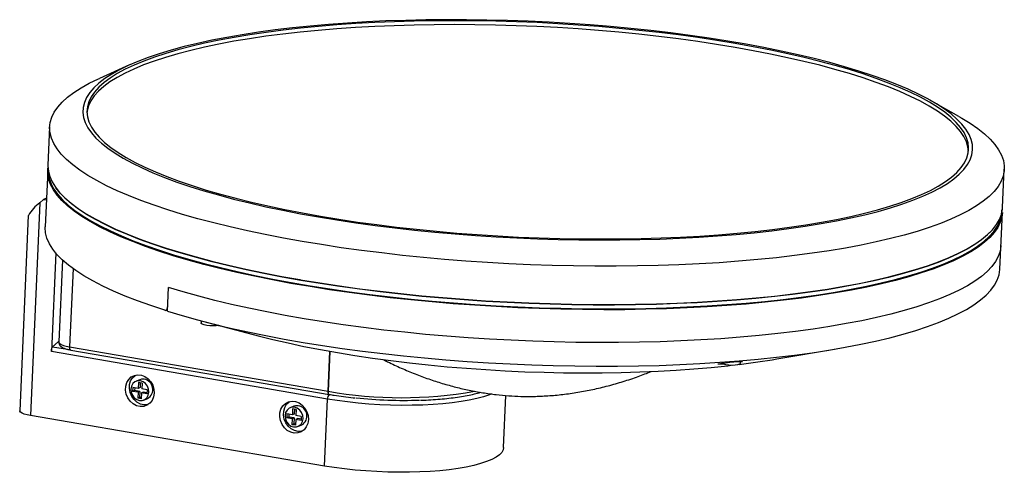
# Model space of a CAD drawing. Header units: millimetres. Extents: x -125 to 117, y -90 to 22.
import ezdxf

# ---------------------------------------------------------------- set-up
doc = ezdxf.new("R2010")
doc.units = ezdxf.units.MM

msp = doc.modelspace()

# ---------------------------------------------------------------- linework, layer by layer
at = {"color": 7, "linetype": 'Continuous', "lineweight": 25}
for p, q in [((-98.22, 10.59), (-105.57, 7.28)), ((105.8, -2.07), (98.77, 1.88)), ((-117.82, -4.65), (-118.24, -14.06)), ((-118.29, -15.36), (-118.91, -29.25)), ((-118.15, -15.52), (-118.15, -15.68)), ((116.53, -24.44), (116.95, -15.03)), ((-120.23, -23.31), (-122.54, -75.64)), ((-119.3, -22.5), (-120.23, -23.31)), ((-118.6, -22.2), (-119.3, -22.5)), ((-119.3, -22.5), (-118.61, -22.62)), ((-123.06, -26.41), (-125.18, -74.44)), ((115.86, -39.62), (116.48, -25.74)), ((116.35, -25.14), (116.35, -25.08)), ((-116.33, -35.64), (-117.4, -59.92)), ((-114.66, -37.37), (-115.55, -57.54)), ((-88.86, -49.95), (-88.6, -44.14)), ((-88.86, -49.9), (-89.52, -49.74)), ((-80.56, -52.34), (-80.58, -52.87)), ((-80.14, -52.45), (-77.27, -53.2)), ((-75.2, -53.74), (-66.19, -56.1)), ((-49.51, -71.58), (-117.4, -59.92)), ((-112.91, -58.74), (-49.35, -69.66)), ((-112.61, -59.53), (-49.05, -70.45)), ((60.98, -61.72), (75.2, -59.31)), ((52.05, -62.78), (52.07, -62.32)), ((-95.64, -66.82), (-96.58, -67.21)), ((-95.98, -67.51), (-96.04, -68.96)), ((-95.09, -67.66), (-95.98, -67.51)), ((-95.52, -67.59), (-95.57, -68.76)), ((-95.09, -67.66), (-95.16, -69.11)), ((-97.36, -68.73), (-97.41, -69.7)), ((-96.94, -69.51), (-97.41, -69.7)), ((-96.08, -69.93), (-97.41, -69.7)), ((-96.04, -68.96), (-97.36, -68.73)), ((-96.9, -68.81), (-96.94, -69.51)), ((-95.61, -69.73), (-96.94, -69.51)), ((-96.08, -69.93), (-96.15, -71.38)), ((-95.61, -69.73), (-96.08, -69.93)), ((-95.57, -68.76), (-96.04, -68.96)), ((-95.61, -69.73), (-95.68, -71.19)), ((-95.2, -70.08), (-95.27, -71.53)), ((-94.73, -69.88), (-95.2, -70.08)), ((-93.88, -70.31), (-95.2, -70.08)), ((-93.84, -69.34), (-95.16, -69.11)), ((-93.87, -70.03), (-94.73, -69.88)), ((-93.84, -69.34), (-93.88, -70.31)), ((-49.35, -69.66), (-49.35, -69.66)), ((-95.68, -71.19), (-96.15, -71.38)), ((-95.27, -71.53), (-96.15, -71.38)), ((-95.25, -71.26), (-95.68, -71.19)), ((-94.66, -71.83), (-93.72, -71.44)), ((-50.24, -88.05), (-49.51, -71.58)), ((-6.18, -83.51), (-5.61, -70.71)), ((-57.73, -73.33), (-58.67, -73.72)), ((-58.07, -74.02), (-58.13, -75.47)), ((-57.19, -74.17), (-58.07, -74.02)), ((-57.61, -74.1), (-57.66, -75.28)), ((-57.19, -74.17), (-57.25, -75.62)), ((-50.24, -88.05), (-122.54, -75.64)), ((-59.46, -75.24), (-59.5, -76.21)), ((-59.03, -76.02), (-59.5, -76.21)), ((-58.18, -76.44), (-59.5, -76.21)), ((-58.13, -75.47), (-59.46, -75.24)), ((-59, -75.32), (-59.03, -76.02)), ((-57.71, -76.24), (-59.03, -76.02)), ((-58.18, -76.44), (-58.24, -77.89)), ((-57.71, -76.24), (-58.18, -76.44)), ((-57.66, -75.28), (-58.13, -75.47)), ((-57.71, -76.24), (-57.77, -77.7)), ((-57.29, -76.59), (-57.36, -78.04)), ((-56.82, -76.4), (-57.29, -76.59)), ((-55.97, -76.82), (-57.29, -76.59)), ((-55.93, -75.85), (-57.25, -75.62)), ((-55.96, -76.54), (-56.82, -76.4)), ((-55.93, -75.85), (-55.97, -76.82)), ((-57.77, -77.7), (-58.24, -77.89)), ((-57.36, -78.04), (-58.24, -77.89)), ((-57.35, -77.77), (-57.77, -77.7)), ((-56.75, -78.34), (-55.81, -77.95))]:
    msp.add_line(p, q, dxfattribs=at)
at = {"color": 8, "linetype": 'Continuous', "lineweight": 25}
for p, q in [((-112.06, -39.49), (-112.91, -58.74)), ((-56.31, -42.2), (-56.09, -42.24)), ((-117.12, -58.72), (-113.41, -59.35)), ((-48.91, -59.85), (-49.35, -69.66)), ((-49.35, -69.66), (-48.92, -59.85))]:
    msp.add_line(p, q, dxfattribs=at)
at = {"color": 7, "linetype": 'Continuous', "lineweight": 25, "flags": 128}
for points in [[(-51.72, -26.79), (-47.17, -27.54), (-42.52, -28.24), (-37.78, -28.89), (-32.96, -29.49), (-28.07, -30.04), (-23.11, -30.53), (-18.11, -30.97), (-13.07, -31.36), (-8, -31.68), (-2.92, -31.96), (2.17, -32.17), (7.26, -32.32), (12.33, -32.42), (17.37, -32.46), (22.38, -32.44), (27.33, -32.36), (32.23, -32.22), (37.05, -32.03), (41.8, -31.77), (46.45, -31.46), (51, -31.09), (55.44, -30.67), (59.77, -30.19), (63.96, -29.66), (68.01, -29.08), (71.91, -28.44), (75.66, -27.76), (79.24, -27.02), (82.66, -26.24), (85.89, -25.42), (88.93, -24.55), (91.79, -23.64), (94.44, -22.69), (96.89, -21.7), (99.12, -20.67), (101.15, -19.62), (102.95, -18.53), (104.53, -17.41), (105.88, -16.27), (107, -15.11), (107.89, -13.92), (108.55, -12.71), (108.97, -11.49), (109.15, -10.26), (109.1, -9.01), (108.81, -7.76), (108.28, -6.5), (107.52, -5.24), (106.53, -3.98), (105.3, -2.72), (103.85, -1.47), (102.17, -0.23), (100.27, 1), (98.15, 2.22), (95.82, 3.42), (93.28, 4.61), (90.53, 5.77), (87.6, 6.9), (84.47, 8.01), (81.15, 9.1), (77.66, 10.15), (74.01, 11.16), (70.19, 12.14), (66.22, 13.09), (62.1, 13.99), (57.85, 14.85), (53.47, 15.67), (48.98, 16.44), (44.38, 17.16), (39.69, 17.84), (34.91, 18.46), (30.05, 19.04), (25.12, 19.56), (20.14, 20.03), (15.12, 20.44), (10.07, 20.79), (4.99, 21.09), (-0.1, 21.33), (-5.19, 21.52), (-10.27, 21.64), (-15.33, 21.71), (-20.35, 21.72), (-25.34, 21.67), (-30.26, 21.56), (-35.12, 21.4), (-39.91, 21.17), (-44.61, 20.89), (-49.21, 20.55), (-53.71, 20.16), (-58.1, 19.7), (-62.35, 19.2), (-66.48, 18.64), (-70.45, 18.03), (-74.28, 17.37), (-77.95, 16.66), (-81.45, 15.9), (-84.77, 15.1), (-87.91, 14.25), (-90.86, 13.36), (-93.61, 12.43), (-96.16, 11.46), (-98.51, 10.46), (-100.64, 9.42), (-102.55, 8.34), (-104.24, 7.24), (-105.71, 6.11), (-106.94, 4.96), (-107.95, 3.78), (-108.72, 2.58), (-109.26, 1.37), (-109.57, 0.14), (-109.63, -1.1), (-109.46, -2.35), (-109.05, -3.6), (-108.41, -4.86), (-107.53, -6.12), (-106.42, -7.38), (-105.08, -8.64), (-103.51, -9.88), (-101.72, -11.12), (-99.71, -12.35), (-97.48, -13.56), (-95.05, -14.75), (-92.41, -15.92), (-89.56, -17.07), (-86.53, -18.2), (-83.31, -19.29), (-79.9, -20.36), (-76.33, -21.39), (-72.59, -22.39), (-68.69, -23.35), (-64.65, -24.28), (-60.47, -25.16), (-56.15, -26), (-51.72, -26.79)], [(50.77, 15.86), (46.23, 16.61), (41.59, 17.31), (36.86, 17.96), (32.04, 18.55), (27.16, 19.1), (22.21, 19.59), (17.21, 20.03), (12.18, 20.41), (7.12, 20.73), (2.04, 21), (-3.04, 21.2), (-8.12, 21.35), (-13.17, 21.45), (-18.21, 21.48), (-23.2, 21.45), (-28.14, 21.36), (-33.02, 21.22), (-37.82, 21.02), (-42.55, 20.76), (-47.18, 20.44), (-51.71, 20.06), (-56.12, 19.63), (-60.41, 19.15), (-64.57, 18.61), (-68.59, 18.01), (-72.46, 17.37), (-76.17, 16.68), (-79.71, 15.93), (-83.08, 15.14), (-86.27, 14.31), (-89.26, 13.43), (-92.07, 12.51), (-94.66, 11.55), (-97.06, 10.56), (-99.23, 9.53), (-101.2, 8.47), (-102.93, 7.37), (-104.45, 6.25), (-105.73, 5.1), (-106.79, 3.93), (-107.6, 2.74), (-108.19, 1.53), (-108.53, 0.31), (-108.64, -0.92), (-108.51, -2.17), (-108.14, -3.42), (-107.53, -4.68), (-106.69, -5.94), (-105.61, -7.2), (-104.3, -8.45), (-102.77, -9.7), (-101, -10.93), (-99.02, -12.16), (-96.82, -13.37), (-94.41, -14.56), (-91.79, -15.73), (-88.96, -16.88), (-85.95, -18.01), (-82.74, -19.1), (-79.36, -20.17), (-75.8, -21.2), (-72.07, -22.2), (-68.19, -23.16), (-64.15, -24.08), (-59.98, -24.97), (-55.67, -25.8), (-51.25, -26.6), (-46.71, -27.34), (-42.07, -28.04), (-37.33, -28.69), (-32.52, -29.29), (-27.63, -29.83), (-22.68, -30.32), (-17.69, -30.76), (-12.66, -31.14), (-7.59, -31.46), (-2.52, -31.73), (2.57, -31.94), (7.64, -32.09), (12.7, -32.18), (17.73, -32.21), (22.72, -32.18), (27.66, -32.1), (32.54, -31.95), (37.35, -31.75), (42.07, -31.49), (46.7, -31.17), (51.23, -30.8), (55.65, -30.37), (59.94, -29.88), (64.1, -29.34), (68.12, -28.75), (71.99, -28.1), (75.7, -27.41), (79.24, -26.67), (82.61, -25.88), (85.79, -25.04), (88.79, -24.17), (91.59, -23.25), (94.19, -22.29), (96.58, -21.29), (98.76, -20.26), (100.72, -19.2), (102.46, -18.11), (103.97, -16.99), (105.26, -15.84), (106.31, -14.67), (107.13, -13.48), (107.71, -12.27), (108.06, -11.05), (108.16, -9.81), (108.03, -8.56), (107.66, -7.31), (107.06, -6.05), (106.21, -4.8), (105.14, -3.54), (103.83, -2.28), (102.29, -1.04), (100.53, 0.2), (98.55, 1.42), (96.34, 2.63), (93.93, 3.83), (91.31, 5), (88.49, 6.15), (85.47, 7.27), (82.27, 8.37), (78.88, 9.43), (75.32, 10.47), (71.6, 11.47), (67.71, 12.43), (63.68, 13.35), (59.5, 14.23), (55.2, 15.07), (50.77, 15.86)], [(50.73, 14.89), (46.19, 15.64), (41.55, 16.34), (36.81, 16.99), (32, 17.59), (27.11, 18.13), (22.17, 18.62), (17.17, 19.06), (12.14, 19.44), (7.08, 19.76), (2, 20.03), (-3.08, 20.24), (-8.16, 20.39), (-13.22, 20.48), (-18.25, 20.51), (-23.24, 20.48), (-28.18, 20.4), (-33.06, 20.25), (-37.87, 20.05), (-42.59, 19.79), (-47.22, 19.47), (-51.75, 19.09), (-56.17, 18.66), (-60.46, 18.18), (-64.62, 17.64), (-68.64, 17.04), (-72.5, 16.4), (-76.21, 15.71), (-79.76, 14.96), (-83.12, 14.17), (-86.31, 13.34), (-89.31, 12.46), (-92.11, 11.54), (-94.71, 10.59), (-97.1, 9.59), (-99.28, 8.56), (-101.24, 7.5), (-102.98, 6.4), (-104.49, 5.28), (-105.78, 4.13), (-106.83, 2.96), (-107.65, 1.77), (-108.23, 0.57), (-108.57, -0.66), (-108.63, -1.06)], [(108.12, -10.64), (107.99, -9.53), (107.62, -8.28), (107.01, -7.02), (106.17, -5.76), (105.09, -4.51), (103.79, -3.25), (102.25, -2.01), (100.49, -0.77), (98.5, 0.45), (96.3, 1.66), (93.89, 2.86), (91.27, 4.03), (88.45, 5.18), (85.43, 6.3), (82.23, 7.4), (78.84, 8.46), (75.28, 9.5), (71.55, 10.5), (67.67, 11.46), (63.64, 12.38), (59.46, 13.26), (55.16, 14.1), (50.73, 14.89)], [(-55.68, -32.83), (-60.3, -32.01), (-64.8, -31.13), (-69.17, -30.22), (-73.4, -29.26), (-77.48, -28.26), (-81.41, -27.23), (-85.16, -26.16), (-88.75, -25.05), (-92.15, -23.92), (-95.37, -22.75), (-98.39, -21.56), (-101.22, -20.35), (-103.83, -19.11), (-106.24, -17.86), (-108.43, -16.59), (-110.4, -15.3), (-112.14, -14.01), (-113.66, -12.7), (-114.95, -11.39), (-116, -10.08), (-116.81, -8.77), (-117.39, -7.45), (-117.73, -6.15), (-117.83, -4.85), (-117.69, -3.56), (-117.3, -2.28), (-116.69, -1.02), (-115.83, 0.22), (-114.74, 1.44), (-113.41, 2.64), (-111.85, 3.82), (-110.07, 4.96), (-108.06, 6.08), (-105.83, 7.16), (-105.57, 7.28)], [(105.8, -2.07), (106.49, -2.46), (108.57, -3.74), (110.43, -5.03), (112.06, -6.33), (113.46, -7.64), (114.63, -8.95), (115.56, -10.26), (116.26, -11.58), (116.72, -12.89), (116.94, -14.19), (116.92, -15.48), (116.65, -16.77), (116.15, -18.03), (115.42, -19.29), (114.44, -20.52), (113.23, -21.73), (111.79, -22.92), (110.12, -24.08), (108.22, -25.21), (106.1, -26.31), (103.77, -27.37), (101.22, -28.4), (98.46, -29.4), (95.5, -30.35), (92.34, -31.26), (89, -32.12), (85.47, -32.95), (81.77, -33.72), (77.9, -34.44), (73.87, -35.12), (69.68, -35.74), (65.36, -36.31), (60.9, -36.83), (56.31, -37.29), (51.61, -37.69), (46.8, -38.04), (41.9, -38.33), (36.91, -38.56), (31.84, -38.74), (26.71, -38.85), (21.52, -38.91), (16.28, -38.9), (11.02, -38.84), (5.73, -38.72), (0.42, -38.54), (-4.88, -38.3), (-10.18, -38), (-15.46, -37.64), (-20.7, -37.23), (-25.91, -36.76), (-31.06, -36.24), (-36.15, -35.66), (-41.16, -35.03), (-46.1, -34.35), (-50.94, -33.61), (-55.68, -32.83)], [(-118.24, -14.06), (-118.24, -14.25), (-118.14, -15.55), (-117.81, -16.86), (-117.23, -18.17), (-116.41, -19.49), (-115.36, -20.8), (-114.08, -22.11), (-112.56, -23.41), (-110.82, -24.71), (-108.85, -25.99), (-106.66, -27.27), (-104.25, -28.52), (-101.63, -29.76), (-98.81, -30.97), (-95.79, -32.16), (-92.57, -33.32), (-89.17, -34.46), (-85.58, -35.56), (-81.82, -36.63), (-77.9, -37.67), (-73.82, -38.67), (-69.59, -39.62), (-65.22, -40.54), (-60.72, -41.41), (-56.31, -42.2)], [(116.48, -25.74), (116.34, -26.83), (115.96, -28.11), (115.34, -29.37), (114.48, -30.61), (113.39, -31.83), (112.07, -33.03), (110.51, -34.21), (108.72, -35.35), (106.72, -36.47), (104.49, -37.55), (102.04, -38.6), (99.39, -39.61), (96.53, -40.58), (93.47, -41.51), (90.22, -42.4), (86.79, -43.25), (83.17, -44.05), (79.38, -44.79), (75.43, -45.49), (71.32, -46.14), (67.07, -46.74), (62.67, -47.28), (58.15, -47.77), (53.5, -48.21), (48.75, -48.58), (43.89, -48.9), (38.94, -49.16), (33.91, -49.37), (28.81, -49.51), (23.65, -49.6), (18.43, -49.62), (13.18, -49.59), (7.9, -49.49), (2.6, -49.34), (-2.7, -49.13), (-8.01, -48.86), (-13.29, -48.53), (-18.56, -48.15), (-23.78, -47.71), (-28.96, -47.21), (-34.08, -46.66), (-39.14, -46.06), (-44.12, -45.4), (-49, -44.69), (-53.79, -43.94), (-58.48, -43.13), (-63.04, -42.28), (-67.48, -41.39), (-71.78, -40.45), (-75.93, -39.47), (-79.94, -38.46), (-83.78, -37.4), (-87.45, -36.32), (-90.95, -35.2), (-94.26, -34.05), (-97.38, -32.87), (-100.3, -31.67), (-103.03, -30.44), (-105.54, -29.2), (-107.84, -27.93), (-109.92, -26.65), (-111.77, -25.36), (-113.4, -24.06), (-114.81, -22.76), (-115.97, -21.44), (-116.91, -20.13), (-117.6, -18.82), (-118.06, -17.51), (-118.28, -16.2), (-118.26, -14.91), (-118.23, -14.71)], [(-118.08, -16.49), (-117.91, -17.32), (-117.45, -18.63), (-116.76, -19.94), (-115.83, -21.26), (-114.66, -22.57), (-113.26, -23.87), (-111.63, -25.17), (-109.78, -26.46), (-107.7, -27.74), (-105.4, -29), (-102.89, -30.24), (-100.18, -31.47), (-97.26, -32.67), (-94.14, -33.84), (-90.83, -34.99), (-87.34, -36.11), (-83.67, -37.2), (-79.83, -38.25), (-75.84, -39.26), (-71.68, -40.24), (-67.39, -41.18), (-62.96, -42.07), (-58.4, -42.92), (-53.72, -43.72), (-48.94, -44.48), (-44.05, -45.18), (-39.08, -45.84), (-34.04, -46.44), (-28.92, -46.99), (-23.75, -47.49), (-18.53, -47.93), (-13.27, -48.31), (-7.99, -48.64), (-2.69, -48.91), (2.61, -49.12), (7.9, -49.27), (13.17, -49.37), (18.42, -49.4), (23.62, -49.37), (28.78, -49.29), (33.88, -49.15), (38.9, -48.94), (43.84, -48.68), (48.69, -48.36), (53.44, -47.99), (58.08, -47.55), (62.6, -47.07), (66.99, -46.52), (71.24, -45.93), (75.34, -45.28), (79.29, -44.58), (83.07, -43.83), (86.69, -43.03), (90.12, -42.19), (93.37, -41.3), (96.42, -40.37), (99.28, -39.4), (101.93, -38.39), (104.37, -37.35), (106.59, -36.26), (108.6, -35.15), (110.38, -34.01), (111.94, -32.83), (113.26, -31.64), (114.35, -30.41), (115.21, -29.17), (115.83, -27.91), (116.21, -26.64), (116.27, -26.26)], [(-56.03, -42.4), (-60.65, -41.57), (-65.15, -40.7), (-69.51, -39.79), (-73.74, -38.83), (-77.81, -37.83), (-81.73, -36.8), (-85.49, -35.73), (-89.07, -34.63), (-92.47, -33.49), (-95.68, -32.33), (-98.7, -31.14), (-101.52, -29.93), (-104.13, -28.69), (-106.54, -27.44), (-108.72, -26.17), (-110.69, -24.89), (-112.43, -23.6), (-113.95, -22.29), (-115.23, -20.98), (-116.28, -19.67), (-116.32, -19.62)], [(-56.09, -42.24), (-51.35, -43.02), (-46.51, -43.75), (-41.58, -44.44), (-36.56, -45.07), (-31.47, -45.64), (-26.32, -46.17), (-21.12, -46.64), (-15.87, -47.05), (-10.6, -47.4), (-5.3, -47.7), (0.01, -47.94), (5.31, -48.12), (10.6, -48.25), (15.87, -48.31), (21.1, -48.32), (26.29, -48.26), (31.42, -48.15), (36.49, -47.97), (41.48, -47.74), (46.39, -47.45), (51.19, -47.1), (55.9, -46.7), (60.48, -46.24), (64.94, -45.72), (69.27, -45.15), (73.45, -44.53), (77.48, -43.85), (81.35, -43.13), (85.06, -42.35), (88.58, -41.53), (91.93, -40.66), (95.08, -39.75), (98.04, -38.8), (100.8, -37.81), (103.35, -36.78), (105.69, -35.71), (107.81, -34.61), (109.7, -33.48), (111.37, -32.32), (112.82, -31.14), (114.03, -29.93), (115, -28.69), (115.74, -27.44), (116.24, -26.17), (116.5, -24.89), (116.53, -24.44)], [(-89.52, -49.74), (-92.97, -48.6), (-96.22, -47.44), (-99.27, -46.24), (-102.13, -45.02), (-104.77, -43.78), (-107.21, -42.52), (-109.42, -41.24), (-111.41, -39.95), (-113.18, -38.64), (-114.71, -37.33), (-116.01, -36.01), (-117.07, -34.69), (-117.89, -33.37), (-118.47, -32.05), (-118.81, -30.74), (-118.91, -29.43), (-118.91, -29.25)], [(113.8, -30.18), (112.67, -31.31), (111.23, -32.49), (109.56, -33.65), (107.67, -34.78), (105.55, -35.88), (103.21, -36.94), (100.67, -37.97), (97.91, -38.96), (94.96, -39.92), (91.81, -40.82), (88.47, -41.69), (84.94, -42.51), (81.25, -43.28), (77.38, -44.01), (73.35, -44.68), (69.18, -45.3), (64.85, -45.87), (60.4, -46.39), (55.82, -46.85), (51.12, -47.25), (46.32, -47.6), (41.42, -47.89), (36.44, -48.12), (31.38, -48.3), (26.25, -48.41), (21.07, -48.47), (15.84, -48.46), (10.58, -48.4), (5.29, -48.28), (0, -48.09), (-5.3, -47.85), (-10.59, -47.56), (-15.86, -47.2), (-21.1, -46.79), (-26.3, -46.32), (-31.44, -45.8), (-36.53, -45.22), (-41.54, -44.59), (-46.47, -43.91), (-51.3, -43.18), (-56.03, -42.4)], [(116.12, -33.81), (116.11, -33.95), (115.91, -35.24), (115.47, -36.51), (114.79, -37.76), (113.87, -39), (112.72, -40.22), (111.33, -41.41), (109.72, -42.57), (107.88, -43.71), (105.81, -44.82), (103.53, -45.89), (101.04, -46.93), (98.33, -47.93), (95.42, -48.89), (92.32, -49.81), (89.02, -50.69), (85.54, -51.52), (81.89, -52.31), (78.06, -53.04), (74.07, -53.73), (69.93, -54.37), (65.64, -54.95), (61.22, -55.48), (56.67, -55.96), (52, -56.37), (47.22, -56.74), (42.34, -57.04), (37.38, -57.29), (32.33, -57.48), (27.22, -57.61), (22.05, -57.68), (16.83, -57.69), (11.57, -57.64), (6.29, -57.53), (0.99, -57.37), (-4.31, -57.14), (-9.61, -56.86), (-14.88, -56.52), (-20.14, -56.12), (-25.35, -55.67), (-30.51, -55.16), (-35.61, -54.6), (-40.65, -53.98), (-45.6, -53.31), (-50.47, -52.6), (-55.23, -51.83), (-59.88, -51.02), (-64.41, -50.16), (-68.82, -49.25), (-73.08, -48.31), (-77.2, -47.32), (-81.17, -46.3), (-84.97, -45.23), (-88.6, -44.14)], [(116.12, -33.81), (116.11, -33.95), (115.91, -35.24), (115.47, -36.51), (114.79, -37.76), (113.87, -39), (112.72, -40.22), (111.33, -41.41), (109.72, -42.57), (107.88, -43.71), (105.81, -44.82), (103.53, -45.89), (101.04, -46.93), (98.33, -47.93), (95.42, -48.89), (92.32, -49.81), (89.02, -50.69), (85.54, -51.52), (81.89, -52.31), (78.06, -53.04), (74.07, -53.73), (69.93, -54.37), (65.64, -54.95), (61.22, -55.48), (56.67, -55.96), (52, -56.37), (47.22, -56.74), (42.34, -57.04), (37.38, -57.29), (32.33, -57.48), (27.22, -57.61), (22.05, -57.68), (16.83, -57.69), (11.57, -57.64), (6.29, -57.53), (0.99, -57.37), (-4.31, -57.14), (-9.61, -56.86), (-14.88, -56.52), (-20.14, -56.12), (-25.35, -55.67), (-30.51, -55.16), (-35.61, -54.6), (-40.65, -53.98), (-45.6, -53.31), (-50.47, -52.6), (-55.23, -51.83), (-59.88, -51.02), (-64.41, -50.16), (-68.82, -49.25), (-73.08, -48.31), (-77.2, -47.32), (-81.17, -46.3), (-84.97, -45.23), (-88.6, -44.14)], [(-88.86, -49.95), (-85.23, -51.05), (-81.43, -52.11), (-77.46, -53.13), (-73.34, -54.12), (-69.07, -55.06), (-64.67, -55.97), (-60.14, -56.83), (-55.48, -57.64), (-50.72, -58.41), (-45.86, -59.13), (-40.91, -59.79), (-35.87, -60.41), (-30.77, -60.97), (-25.6, -61.48), (-20.39, -61.93), (-15.14, -62.33), (-9.86, -62.67), (-4.57, -62.96), (0.74, -63.18), (6.03, -63.35), (11.32, -63.45), (16.57, -63.5), (21.79, -63.49), (26.96, -63.42), (32.08, -63.29), (37.12, -63.1), (42.09, -62.85), (46.96, -62.55), (51.74, -62.19), (56.41, -61.77), (60.96, -61.29), (65.39, -60.76), (69.67, -60.18), (73.82, -59.54), (77.8, -58.86), (81.63, -58.12), (85.29, -57.33), (88.77, -56.5), (92.06, -55.63), (95.17, -54.71), (98.07, -53.74), (100.78, -52.74), (103.27, -51.7), (105.56, -50.63), (107.62, -49.52), (109.46, -48.39), (111.08, -47.22), (112.46, -46.03), (113.61, -44.81), (114.53, -43.58), (115.21, -42.32), (115.65, -41.05), (115.86, -39.76), (115.86, -39.62)], [(-76.24, -53.47), (-76.26, -53.47), (-76.88, -53.56), (-77.62, -53.6), (-78.4, -53.57), (-79.15, -53.49), (-79.79, -53.35), (-80.27, -53.18), (-80.54, -52.99), (-80.58, -52.87)], [(-117.12, -58.72), (-115.73, -57.52), (-115.55, -57.37)], [(-66.19, -56.1), (-62.96, -56.91), (-59.19, -57.79), (-55.27, -58.63), (-51.22, -59.42), (-47.05, -60.17), (-42.77, -60.88), (-38.39, -61.53), (-33.91, -62.13), (-29.35, -62.69), (-24.73, -63.19), (-20.05, -63.63), (-15.33, -64.02), (-10.57, -64.35), (-5.78, -64.63), (-0.99, -64.85), (3.8, -65.01), (8.57, -65.11), (13.32, -65.15), (18.03, -65.13), (22.69, -65.06), (27.29, -64.92), (31.82, -64.73), (36.27, -64.47), (40.62, -64.17), (44.86, -63.8), (48.99, -63.38), (49.82, -63.28)], [(47.66, -62.97), (47.55, -62.98), (46.94, -63.01), (46.6, -63), (46.56, -62.96), (46.85, -62.88), (47.49, -62.78), (48.4, -62.66), (49.43, -62.54), (50.45, -62.44), (51.33, -62.37), (52, -62.32), (52.43, -62.31), (52.57, -62.33), (52.5, -62.36), (52.5, -62.36)], [(52.05, -62.78), (52.03, -62.85), (51.81, -63.02), (51.37, -63.16), (50.75, -63.25), (50.02, -63.29), (49.24, -63.26), (48.49, -63.17), (47.84, -63.04), (47.36, -62.87), (47.26, -62.82)], [(-92.09, -70.13), (-92.25, -71.07), (-92.61, -71.92), (-93.17, -72.61), (-93.88, -73.12), (-94.69, -73.39), (-95.57, -73.43), (-96.45, -73.21), (-97.28, -72.77), (-98, -72.12), (-98.57, -71.31), (-98.96, -70.38), (-99.14, -69.4), (-99.1, -68.43), (-98.84, -67.53), (-98.37, -66.75), (-97.74, -66.15), (-96.97, -65.76), (-96.11, -65.6), (-95.23, -65.69), (-94.37, -66.02), (-93.59, -66.57), (-92.93, -67.31), (-92.45, -68.18), (-92.16, -69.14), (-92.09, -70.13)], [(-93.63, -72.98), (-93.75, -73), (-94.63, -73.03), (-95.51, -72.82), (-96.34, -72.38), (-97.06, -71.73), (-97.63, -70.92), (-98.02, -69.99), (-98.2, -69.01), (-98.16, -68.04), (-97.9, -67.14), (-97.43, -66.36), (-96.8, -65.76), (-96.67, -65.67)], [(-95.51, -67.1), (-96.2, -67.1), (-96.83, -67.34), (-97.34, -67.79), (-97.68, -68.41), (-97.83, -69.14), (-97.75, -69.91), (-97.47, -70.64), (-97, -71.26), (-96.4, -71.71), (-95.73, -71.94), (-95.04, -71.94), (-94.41, -71.7), (-93.9, -71.25), (-93.56, -70.63), (-93.42, -69.9), (-93.49, -69.13), (-93.78, -68.4), (-94.24, -67.78), (-94.84, -67.33), (-95.51, -67.1)], [(-94.57, -66.71), (-95.26, -66.71), (-95.64, -66.82)], [(-54.19, -76.64), (-54.34, -77.58), (-54.71, -78.43), (-55.26, -79.13), (-55.97, -79.63), (-56.79, -79.9), (-57.66, -79.94), (-58.54, -79.72), (-59.37, -79.28), (-60.09, -78.63), (-60.67, -77.82), (-61.06, -76.89), (-61.23, -75.92), (-61.19, -74.94), (-60.93, -74.04), (-60.47, -73.26), (-59.83, -72.66), (-59.06, -72.27), (-58.21, -72.11), (-57.32, -72.2), (-56.46, -72.53), (-55.68, -73.08), (-55.03, -73.82), (-54.54, -74.69), (-54.26, -75.65), (-54.19, -76.64)], [(-55.72, -79.49), (-55.85, -79.51), (-56.72, -79.55), (-57.6, -79.33), (-58.43, -78.89), (-59.15, -78.24), (-59.73, -77.43), (-60.12, -76.5), (-60.29, -75.52), (-60.25, -74.55), (-59.99, -73.65), (-59.53, -72.87), (-58.89, -72.27), (-58.76, -72.18)], [(-122.54, -75.64), (-123.35, -75.47), (-124.05, -75.27), (-124.59, -75.05), (-124.97, -74.81), (-125.16, -74.57), (-125.18, -74.44)], [(-57.61, -73.61), (-58.29, -73.61), (-58.92, -73.85), (-59.43, -74.3), (-59.78, -74.92), (-59.92, -75.65), (-59.84, -76.42), (-59.56, -77.15), (-59.1, -77.77), (-58.5, -78.22), (-57.82, -78.45), (-57.13, -78.45), (-56.51, -78.21), (-55.99, -77.76), (-55.65, -77.14), (-55.51, -76.41), (-55.59, -75.64), (-55.87, -74.91), (-56.33, -74.29), (-56.93, -73.84), (-57.61, -73.61)], [(-56.67, -73.22), (-57.35, -73.22), (-57.73, -73.33)], [(-6.18, -83.51), (-6.29, -84.05), (-6.64, -84.69), (-7.23, -85.3), (-8.05, -85.9), (-9.09, -86.46), (-10.36, -86.98), (-11.83, -87.47), (-13.5, -87.92), (-15.35, -88.32), (-17.37, -88.67), (-19.54, -88.96), (-21.84, -89.21), (-24.26, -89.39), (-26.77, -89.52), (-29.36, -89.59), (-32.01, -89.6), (-34.68, -89.55), (-37.37, -89.44), (-40.05, -89.27), (-42.7, -89.05), (-45.29, -88.77), (-47.82, -88.44), (-50.24, -88.05)]]:
    msp.add_lwpolyline(points, dxfattribs=at)
at = {"color": 8, "linetype": 'Continuous', "lineweight": 25, "flags": 128}
for points in [[(-118.15, -15.68), (-118.13, -16.02), (-118.08, -16.49)], [(116.27, -26.26), (116.35, -25.35), (116.35, -25.14)], [(-115.55, -57.54), (-115.53, -57.68), (-115.34, -57.92), (-114.96, -58.15), (-114.42, -58.38), (-113.72, -58.57), (-112.91, -58.74)], [(-112.61, -59.53), (-112.66, -59.51), (-112.74, -59.46), (-112.8, -59.37), (-112.85, -59.25), (-112.89, -59.1), (-112.91, -58.93), (-112.91, -58.74)], [(-49.35, -69.66), (-49.35, -69.84), (-49.33, -70.01), (-49.29, -70.16), (-49.24, -70.29), (-49.18, -70.38), (-49.1, -70.43), (-49.05, -70.45)], [(-49.05, -70.45), (-49.1, -70.43), (-49.18, -70.38), (-49.24, -70.29), (-49.3, -70.16), (-49.33, -70.01), (-49.35, -69.84), (-49.35, -69.66)], [(-9.15, -70.33), (-9.63, -70.51), (-11.1, -71), (-12.77, -71.44), (-14.62, -71.84), (-16.64, -72.19), (-18.81, -72.49), (-21.11, -72.73), (-23.53, -72.92), (-26.05, -73.05), (-28.63, -73.12), (-31.28, -73.13), (-33.96, -73.08), (-36.64, -72.97), (-39.32, -72.8), (-41.97, -72.58), (-44.57, -72.3), (-47.09, -71.97), (-49.51, -71.58)]]:
    msp.add_lwpolyline(points, dxfattribs=at)
at = {"color": 7, "linetype": 'Continuous', "lineweight": 25}
for centre, radius, start, end in [((-114.26, -31.62), 10.22, 125.7066, 149.4139), ((27.29, 138.53), 203.07, 276.9096, 279.5516), ((-95.01, -69.23), 2.56, 300.3074, 80.15), ((-30.57, 44.31), 116.22, 264.1272, 271.8315), ((-57.1, -75.74), 2.56, 300.3074, 80.15)]:
    msp.add_arc(centre, radius, start, end, dxfattribs=at)
at = {"color": 8, "linetype": 'Continuous', "lineweight": 25}
for centre, radius, start, end in [((-31.35, 31.12), 102.37, 259.8717, 280.1328), ((-48.01, -71.53), 1.5, 133.9584, 182.0942)]:
    msp.add_arc(centre, radius, start, end, dxfattribs=at)
at = {"color": 7, "linetype": 'Continuous', "lineweight": 25}
for points, knots in [([(-89.52, -49.74), (-89.43, -49.77), (-89.35, -49.77), (-89.18, -49.72), (-89.1, -49.66), (-88.97, -49.51), (-88.92, -49.41), (-88.84, -49.19), (-88.82, -49.07), (-88.81, -48.94)], [0, 0, 0, 0, 0.25, 0.25, 0.5, 0.5, 0.75, 0.75, 1, 1, 1, 1]), ([(-77.27, -53.2), (-77, -53.27), (-76.4, -53.43), (-75.7, -53.61), (-75.25, -53.73), (-75.21, -53.74), (-75.2, -53.74)], [0, 0, 0, 0, 0.253439, 0.563443, 0.881951, 1, 1, 1, 1]), ([(-115.55, -57.55), (-115.54, -57.71), (-115.52, -58.03), (-115.28, -58.42), (-114.96, -58.73), (-114.52, -58.99), (-113.92, -59.23), (-113.25, -59.41), (-112.79, -59.5), (-112.61, -59.53)], [0, 0, 0, 0, 0.116179, 0.22998, 0.349574, 0.496205, 0.695826, 0.884031, 1, 1, 1, 1]), ([(-117.4, -59.92), (-117.4, -59.79), (-117.39, -59.66), (-117.35, -59.4), (-117.33, -59.27), (-117.28, -59.05), (-117.25, -58.95), (-117.18, -58.8), (-117.15, -58.75), (-117.12, -58.72)], [0, 0, 0, 0, 0.25, 0.25, 0.5, 0.5, 0.75, 0.75, 1, 1, 1, 1]), ([(-35.71, -61.88), (-35.37, -62.06), (-33.94, -62.82), (-31.36, -64), (-27.99, -65.42), (-24.63, -66.66), (-21.28, -67.74), (-17.95, -68.67), (-14.64, -69.43), (-11.34, -70.05), (-8.09, -70.5), (-4.95, -70.79), (-1.87, -70.94), (1.33, -70.95), (4.76, -70.8), (8.39, -70.47), (12.08, -69.94), (15.79, -69.24), (19.52, -68.36), (23.25, -67.29), (26.79, -66.11), (29.06, -65.21), (30.11, -64.79)], [0, 0, 0, 0, 0.016805, 0.071217, 0.124774, 0.1774, 0.229051, 0.27976, 0.329706, 0.379183, 0.427967, 0.474224, 0.517911, 0.563342, 0.6148, 0.669127, 0.724136, 0.779512, 0.835656, 0.892617, 0.950308, 1, 1, 1, 1]), ([(52.5, -62.36), (52.41, -62.39), (52.32, -62.41), (52.07, -62.45), (52.06, -62.45)], [0, 0, 0, 0, 0.966316, 1, 1, 1, 1]), ([(-26.62, -71.88), (-26.36, -71.87), (-25.3, -71.84), (-23.5, -71.73), (-21.24, -71.55), (-19.08, -71.32), (-17.03, -71.04), (-15.12, -70.71), (-13.36, -70.34), (-12.34, -70.06), (-11.84, -69.93)], [0, 0, 0, 0, 0.043811, 0.181018, 0.318335, 0.455803, 0.593477, 0.73143, 0.869763, 1, 1, 1, 1]), ([(-49.05, -70.45), (-48.66, -70.51), (-47.52, -70.7), (-45.55, -70.98), (-43.82, -71.2), (-42.84, -71.29), (-42.68, -71.31)], [0, 0, 0, 0, 0.193404, 0.56161, 0.92959, 1, 1, 1, 1])]:
    msp.add_open_spline(points, degree=3, knots=knots, dxfattribs=at)

doc.saveas('drawing.dxf')
